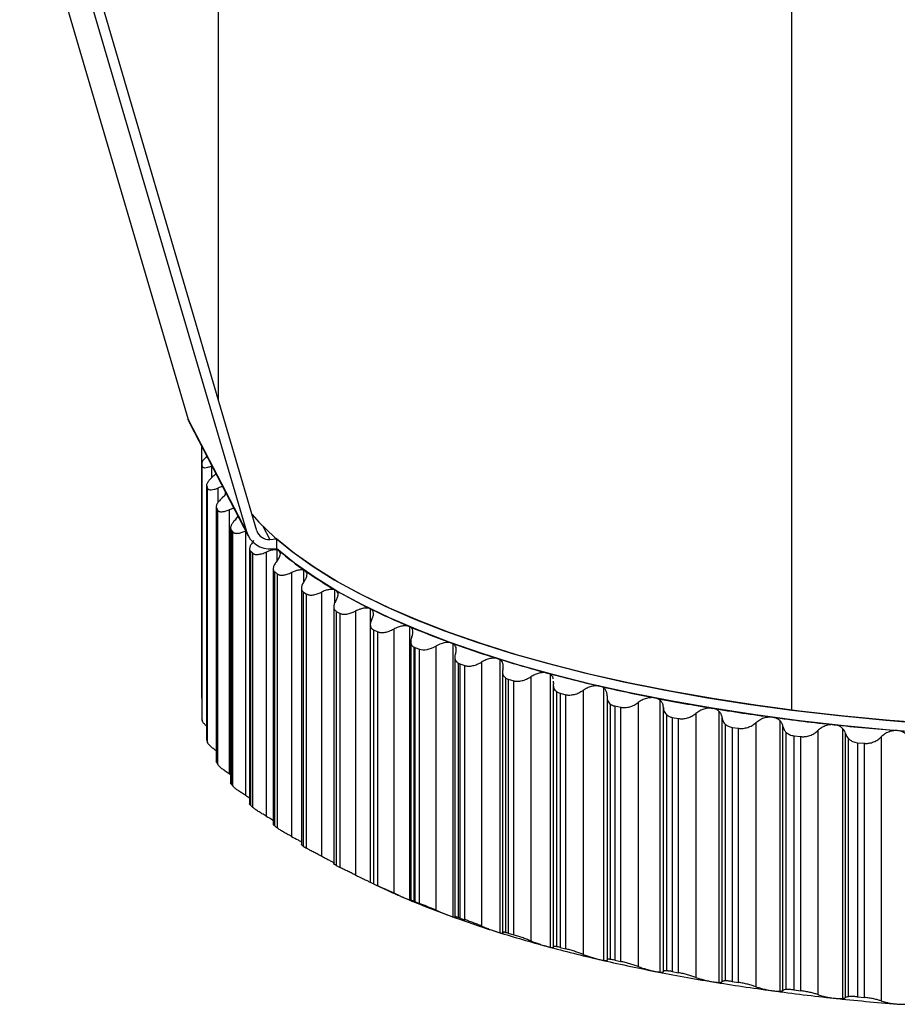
# Paper-space layout '_Dimétrica' of a CAD drawing. Header units: millimetres. Extents: x -31.9 to 30, y -17 to 41.
# Tile 1 of 5: x -31.8 to -6.1, y -16.7 to 12.1. Entities that reach past the tile are written whole.
import ezdxf

# ---------------------------------------------------------------- set-up
doc = ezdxf.new("R2010")
doc.units = ezdxf.units.MM

psp = doc.layouts.new('_Dimétrica')

# ---------------------------------------------------------------- linework, layer by layer
at = {"color": 7, "linetype": 'Continuous', "lineweight": 25}
for p, q in [((-26, 25.277), (-26, 1.002)), ((-9.192, -8.107), (-9.192, 20.721)), ((-31.817, 17.232), (-26.878, 0.413)), ((-30.114, 13.947), (-25.174, -2.872)), ((-24.869, -2.848), (-29.807, 13.964)), ((-26.878, 0.413), (-25.174, -2.872)), ((-26.828, 0.289), (-25.125, -2.995)), ((-26.489, -0.366), (-26.489, -7.758)), ((-26.483, -0.879), (-26.483, -8.33)), ((-26.483, -0.886), (-26.483, -8.334)), ((-26.474, -8.404), (-26.474, -0.956)), ((-26.198, -0.954), (-26.198, -1.3)), ((-26.132, -1.239), (-26.066, -1.179)), ((-26.342, -1.514), (-26.342, -8.971)), ((-26.339, -1.537), (-26.339, -8.985)), ((-26.315, -9.055), (-26.315, -1.607)), ((-26.008, -1.598), (-26.008, -2.026)), ((-25.8, -1.693), (-25.8, -1.8)), ((-26.061, -2.145), (-26.061, -9.608)), ((-26.052, -2.183), (-26.052, -9.631)), ((-26.013, -9.7), (-26.013, -2.252)), ((-25.542, -2.191), (-25.677, -2.235)), ((-25.677, -2.235), (-25.677, -9.97)), ((-25.486, -2.514), (-25.434, -2.455)), ((-25.434, -2.399), (-25.434, -2.455)), ((-25.639, -2.767), (-25.639, -10.235)), ((-25.623, -2.82), (-25.623, -10.268)), ((-25.205, -2.862), (-25.205, -10.597)), ((-24.69, -2.717), (-24.489, -3.103)), ((-25.568, -10.336), (-25.568, -2.887)), ((-24.489, -3.103), (-24.29, -3.091)), ((-24.29, -3.091), (-24.29, -3.374)), ((-25.081, -3.373), (-25.081, -10.855)), ((-25.053, -3.444), (-25.053, -10.893)), ((-24.414, -3.381), (-24.29, -3.374)), ((-24.29, -3.374), (-24.213, -3.44)), ((-24.281, -3.411), (-24.281, -3.739)), ((-24.984, -10.959), (-24.984, -3.511)), ((-24.596, -3.476), (-24.596, -11.211)), ((-24.388, -3.963), (-24.388, -11.461)), ((-23.501, -4.005), (-23.501, -4.363)), ((-24.347, -4.053), (-24.347, -11.501)), ((-24.263, -11.566), (-24.263, -4.118)), ((-23.852, -4.073), (-23.852, -11.808)), ((-23.564, -4.533), (-23.564, -12.048)), ((-22.59, -4.579), (-22.59, -4.976)), ((-23.508, -4.643), (-23.41, -4.705)), ((-23.508, -4.643), (-23.508, -12.091)), ((-23.41, -12.153), (-23.41, -4.705)), ((-22.978, -4.65), (-22.978, -12.385)), ((-22.615, -5.081), (-22.615, -12.613)), ((-21.553, -5.131), (-21.553, -13.144)), ((-22.54, -5.211), (-22.429, -5.27)), ((-22.54, -5.211), (-22.54, -12.659)), ((-22.429, -12.718), (-22.429, -5.27)), ((-21.979, -5.204), (-21.979, -12.939)), ((-21.545, -5.601), (-21.545, -13.158)), ((-21.45, -5.753), (-21.326, -5.809)), ((-21.45, -5.753), (-21.45, -13.201)), ((-20.859, -5.732), (-20.859, -13.467)), ((-20.397, -5.657), (-20.397, -13.671)), ((-21.326, -13.258), (-21.326, -5.809)), ((-20.36, -6.093), (-20.36, -13.674)), ((-20.258, -13.709), (-20.258, -6.26)), ((-20.242, -6.267), (-20.106, -6.32)), ((-20.242, -6.267), (-20.242, -13.715)), ((-20.106, -13.768), (-20.106, -6.32)), ((-19.626, -6.231), (-19.626, -13.966)), ((-19.127, -6.156), (-19.127, -14.167)), ((-19.066, -6.552), (-19.066, -14.162)), ((-17.751, -6.623), (-17.751, -14.629)), ((-18.964, -14.184), (-18.964, -6.732)), ((-18.923, -6.749), (-18.776, -6.799)), ((-18.923, -6.749), (-18.923, -14.198)), ((-18.776, -14.248), (-18.776, -6.799)), ((-18.285, -6.699), (-18.285, -14.434)), ((-17.671, -6.979), (-17.671, -14.616)), ((-17.569, -14.628), (-17.569, -7.169)), ((-17.502, -7.198), (-17.343, -7.245)), ((-17.502, -7.198), (-17.502, -14.647)), ((-16.844, -7.132), (-16.844, -14.867)), ((-16.275, -7.056), (-16.275, -15.053)), ((-17.343, -14.693), (-17.343, -7.245)), ((-16.183, -7.332), (-16.183, -15.075)), ((-16.178, -7.311), (-16.181, -7.259)), ((-14.708, -7.454), (-14.708, -15.439)), ((-16.081, -15.038), (-16.081, -7.569)), ((-15.984, -7.611), (-15.816, -7.653)), ((-15.984, -7.611), (-15.984, -15.059)), ((-15.816, -15.101), (-15.816, -7.653)), ((-15.312, -7.528), (-15.312, -15.263)), ((-14.608, -7.7), (-14.608, -15.44)), ((-14.506, -15.411), (-14.506, -7.93)), ((-14.38, -7.985), (-14.203, -8.023)), ((-14.38, -7.985), (-14.38, -15.434)), ((-14.203, -15.471), (-14.203, -8.023)), ((-13.696, -7.885), (-13.696, -15.621)), ((-13.059, -7.813), (-13.059, -15.784)), ((-12.957, -15.766), (-12.957, -8.031)), ((-12.855, -15.746), (-12.855, -8.249)), ((-12.697, -8.319), (-12.512, -8.352)), ((-12.697, -8.319), (-12.697, -15.767)), ((-12.512, -15.801), (-12.512, -8.352)), ((-12.005, -8.202), (-12.005, -15.937)), ((-11.336, -8.132), (-11.336, -16.086)), ((-11.236, -16.064), (-11.236, -8.329)), ((-11.136, -16.041), (-11.136, -8.526)), ((-10.944, -8.611), (-10.752, -8.639)), ((-10.944, -8.611), (-10.944, -16.059)), ((-10.752, -16.087), (-10.752, -8.639)), ((-10.248, -8.477), (-10.248, -16.212)), ((-9.549, -8.41), (-9.549, -16.343)), ((-9.453, -16.319), (-9.453, -8.584)), ((-7.708, -8.644), (-7.708, -16.554)), ((-9.357, -16.294), (-9.357, -8.759)), ((-9.132, -8.858), (-8.934, -8.882)), ((-9.132, -8.858), (-9.132, -16.306)), ((-8.934, -16.33), (-8.934, -8.882)), ((-8.436, -8.707), (-8.436, -16.442)), ((-7.619, -16.529), (-7.619, -8.794)), ((-6.577, -8.892), (-6.577, -16.627)), ((-26.339, -8.985), (-26.338, -8.971)), ((-7.53, -16.504), (-7.53, -8.945)), ((-7.27, -9.06), (-7.067, -9.079)), ((-7.27, -9.06), (-7.27, -16.508)), ((-7.067, -16.527), (-7.067, -9.079)), ((-26.052, -9.631), (-26.056, -9.608)), ((-25.677, -9.97), (-25.639, -9.995)), ((-25.623, -10.268), (-25.638, -10.235)), ((-25.205, -10.597), (-25.081, -10.674)), ((-23.508, -12.091), (-23.41, -12.153)), ((-22.54, -12.659), (-22.429, -12.718)), ((-21.553, -13.144), (-21.545, -13.148)), ((-21.45, -13.201), (-21.326, -13.258)), ((-21.411, -13.219), (-21.007, -13.404)), ((-20.697, -13.542), (-20.956, -13.424)), ((-20.242, -13.715), (-20.106, -13.768)), ((-18.923, -14.198), (-18.776, -14.248)), ((-17.502, -14.647), (-17.343, -14.693)), ((-16.181, -15.053), (-16.178, -15.047)), ((-15.984, -15.059), (-15.816, -15.101)), ((-14.38, -15.434), (-14.203, -15.471)), ((-12.697, -15.767), (-12.512, -15.801)), ((-10.944, -16.059), (-10.752, -16.087)), ((-9.132, -16.306), (-8.934, -16.33)), ((-7.27, -16.508), (-7.067, -16.527))]:
    psp.add_line(p, q, dxfattribs=at)
at = {"color": 7, "linetype": 'Continuous', "lineweight": 25, "flags": 128}
for points in [[(-26.828, 0.289), (-26.834, 0.3), (-26.878, 0.413)], [(-25.01, -2.369), (-24.806, -2.596), (-24.356, -3.033), (-23.838, -3.46), (-23.251, -3.878), (-22.599, -4.285), (-21.883, -4.68), (-21.105, -5.062), (-20.267, -5.429), (-19.371, -5.781), (-18.421, -6.116), (-17.418, -6.434), (-16.366, -6.734), (-15.267, -7.015), (-14.126, -7.276), (-12.944, -7.516), (-11.725, -7.735), (-10.474, -7.932), (-9.192, -8.107)], [(-4.97, -8.507), (-6.324, -8.406), (-7.66, -8.282), (-8.974, -8.134), (-10.262, -7.963), (-11.522, -7.769), (-12.748, -7.553), (-13.939, -7.316), (-15.089, -7.058), (-16.197, -6.779), (-17.259, -6.482), (-18.271, -6.166), (-19.232, -5.832), (-20.137, -5.482), (-20.986, -5.116), (-21.775, -4.736), (-22.501, -4.342), (-23.164, -3.936), (-23.761, -3.519), (-24.29, -3.091)], [(-4.97, -8.79), (-6.324, -8.689), (-7.66, -8.565), (-8.974, -8.417), (-10.262, -8.246), (-11.522, -8.052), (-12.748, -7.836), (-13.939, -7.599), (-15.089, -7.341), (-16.197, -7.062), (-17.259, -6.765), (-18.271, -6.449), (-19.232, -6.115), (-20.137, -5.765), (-20.986, -5.399), (-21.775, -5.019), (-22.501, -4.625), (-23.164, -4.219), (-23.761, -3.801), (-24.29, -3.374)]]:
    psp.add_lwpolyline(points, dxfattribs=at)
at = {"color": 7, "linetype": 'Continuous', "lineweight": 25}
for centre, radius, start, end in [((-23.498, -0.561), 3.002, 186.2141, 187.5599), ((-23.098, -0.461), 3.415, 198.3644, 199.5994), ((-22.331, -0.104), 4.262, 209.1931, 210.2584), ((-21.225, 0.662), 5.609, 218.3728, 219.2599), ((-24.476, -2.652), 0.732, 197.4553, 274.8498), ((-24.52, -2.738), 0.366, 197.4553, 274.8498), ((-19.822, 1.965), 7.525, 225.9631, 226.6924), ((-17.824, 4.095), 9.88, 229.7026, 235.3014), ((-16.026, 6.683), 13.031, 235.2799, 239.9347), ((-18.174, 3.905), 10.071, 232.2017, 232.8022), ((-14.11, 9.982), 16.846, 239.9175, 243.8399), ((-12.143, 13.975), 21.297, 243.8266, 247.1812), ((-10.19, 18.605), 26.322, 247.1711, 250.0837), ((-8.312, 23.777), 31.824, 250.076, 252.6424), ((-6.563, 29.359), 37.674, 252.6364, 254.9296), ((-4.988, 35.195), 43.718, 254.9249, 257.0016), ((-3.621, 41.101), 49.781, 256.9979, 258.9023), ((-2.483, 46.886), 55.677, 258.8992, 260.6667), ((-0.054, 64.645), 73.323, 262.84069, 280.13931), ((-1.583, 52.35), 61.214, 260.66422, 262.3234), ((-23.498, -8.009), 3.002, 186.2141, 187.5599), ((-0.913, 57.3), 66.209, 262.3213, 263.89594), ((-0.456, 61.555), 70.489, 263.89412, 265.40435), ((-23.098, -7.909), 3.415, 198.3644, 199.5994), ((-22.331, -7.552), 4.262, 209.1931, 210.2584), ((-21.225, -6.786), 5.609, 218.3728, 219.2599), ((-19.822, -5.483), 7.525, 225.9631, 226.6924), ((-18.174, -3.543), 10.071, 232.2017, 232.8022), ((-11.927, 6.467), 21.847, 245.4418, 246.3316), ((-11.412, 7.64), 23.128, 246.3306, 247.1243), ((-10.19, 10.591), 26.322, 247.1711, 250.0837), ((-8.312, 15.763), 31.824, 250.076, 252.6424), ((-6.563, 21.346), 37.674, 252.6364, 254.9296), ((-4.988, 27.181), 43.718, 254.9249, 257.0016), ((-3.621, 33.088), 49.781, 256.9979, 258.9023), ((-2.483, 38.872), 55.677, 258.8992, 260.6667), ((-1.583, 44.336), 61.214, 260.66422, 262.3234), ((-0.913, 49.286), 66.209, 262.3213, 263.89594), ((-0.456, 53.541), 70.489, 263.89412, 265.40435)]:
    psp.add_arc(centre, radius, start, end, dxfattribs=at)
for points, knots in [([(-26, 1.119), (-26, 1.119), (-26.026, 1.096), (-26.036, 1.08), (-26.045, 1.063)], [0, 0, 0, 0, 0.009228, 1, 1, 1, 1]), ([(-26.331, -0.669), (-26.335, -0.672), (-26.371, -0.702), (-26.422, -0.758), (-26.476, -0.833), (-26.48, -0.868), (-26.483, -0.886)], [0, 0, 0, 0, 0.034651, 0.35231, 0.674977, 1, 1, 1, 1]), ([(-26.474, -0.956), (-26.473, -0.961), (-26.471, -0.971), (-26.462, -0.982), (-26.447, -0.993), (-26.424, -1), (-26.379, -1.003), (-26.307, -0.992), (-26.235, -0.967), (-26.198, -0.954)], [0, 0, 0, 0, 0.0828528, 0.1659254, 0.2501363, 0.3742524, 0.4996456, 0.7451687, 1, 1, 1, 1]), ([(-26.132, -1.239), (-26.149, -1.254), (-26.182, -1.283), (-26.226, -1.326), (-26.264, -1.367), (-26.296, -1.407), (-26.32, -1.445), (-26.336, -1.481), (-26.344, -1.512), (-26.341, -1.529), (-26.339, -1.537)], [0, 0, 0, 0, 0.129306, 0.254351, 0.377087, 0.499573, 0.624386, 0.748816, 0.875527, 1, 1, 1, 1]), ([(-26.315, -1.607), (-26.313, -1.612), (-26.309, -1.621), (-26.297, -1.633), (-26.278, -1.642), (-26.251, -1.649), (-26.2, -1.651), (-26.122, -1.639), (-26.047, -1.612), (-26.008, -1.598)], [0, 0, 0, 0, 0.082853, 0.1659258, 0.2501368, 0.3742526, 0.4996457, 0.7451688, 1, 1, 1, 1]), ([(-25.871, -1.557), (-25.877, -1.558), (-25.916, -1.563), (-25.966, -1.582), (-26.008, -1.598)], [0, 0, 0, 0, 0.1519947, 1, 1, 1, 1]), ([(-25.879, -1.88), (-25.895, -1.896), (-25.927, -1.925), (-25.968, -1.969), (-26.002, -2.011), (-26.029, -2.052), (-26.049, -2.091), (-26.059, -2.126), (-26.062, -2.158), (-26.055, -2.175), (-26.052, -2.183)], [0, 0, 0, 0, 0.129306, 0.254351, 0.377087, 0.499573, 0.624386, 0.748816, 0.875527, 1, 1, 1, 1]), ([(-25.879, -1.88), (-25.847, -1.85), (-25.802, -1.808), (-25.774, -1.769), (-25.766, -1.758)], [0, 0, 0, 0, 0.7240878, 1, 1, 1, 1]), ([(-26.013, -2.252), (-26.009, -2.256), (-26.003, -2.266), (-25.987, -2.277), (-25.965, -2.286), (-25.934, -2.292), (-25.878, -2.293), (-25.794, -2.278), (-25.716, -2.25), (-25.677, -2.235)], [0, 0, 0, 0, 0.082853, 0.165926, 0.250137, 0.374253, 0.499646, 0.745169, 1, 1, 1, 1]), ([(-25.486, -2.514), (-25.5, -2.529), (-25.53, -2.559), (-25.567, -2.604), (-25.597, -2.647), (-25.619, -2.689), (-25.634, -2.728), (-25.64, -2.764), (-25.638, -2.795), (-25.628, -2.812), (-25.623, -2.82)], [0, 0, 0, 0, 0.129306, 0.254351, 0.377087, 0.499573, 0.624386, 0.748816, 0.875527, 1, 1, 1, 1]), ([(-25.568, -2.887), (-25.564, -2.892), (-25.555, -2.902), (-25.536, -2.912), (-25.511, -2.921), (-25.476, -2.926), (-25.415, -2.925), (-25.326, -2.909), (-25.246, -2.878), (-25.205, -2.862)], [0, 0, 0, 0, 0.082853, 0.165926, 0.250138, 0.374253, 0.499646, 0.745169, 1, 1, 1, 1]), ([(-24.953, -3.135), (-24.966, -3.151), (-24.993, -3.182), (-25.026, -3.228), (-25.052, -3.272), (-25.07, -3.314), (-25.08, -3.353), (-25.081, -3.389), (-25.073, -3.42), (-25.06, -3.436), (-25.053, -3.444)], [0, 0, 0, 0, 0.129306, 0.254351, 0.377086, 0.499573, 0.624385, 0.748816, 0.875527, 1, 1, 1, 1]), ([(-24.281, -3.411), (-24.293, -3.409), (-24.318, -3.406), (-24.362, -3.408), (-24.412, -3.416), (-24.469, -3.429), (-24.53, -3.449), (-24.574, -3.467), (-24.596, -3.476)], [0, 0, 0, 0, 0.145726, 0.299162, 0.460866, 0.631312, 0.810908, 1, 1, 1, 1]), ([(-24.283, -3.742), (-24.271, -3.726), (-24.246, -3.694), (-24.218, -3.647), (-24.197, -3.605), (-24.179, -3.551), (-24.174, -3.489), (-24.2, -3.456), (-24.213, -3.44)], [0, 0, 0, 0, 0.136996, 0.265989, 0.387202, 0.500902, 0.756606, 1, 1, 1, 1]), ([(-24.213, -3.44), (-24.223, -3.433), (-24.241, -3.42), (-24.268, -3.414), (-24.281, -3.411)], [0, 0, 0, 0, 0.496551, 1, 1, 1, 1]), ([(-24.984, -3.511), (-24.978, -3.515), (-24.967, -3.524), (-24.946, -3.534), (-24.917, -3.542), (-24.878, -3.547), (-24.813, -3.544), (-24.719, -3.525), (-24.637, -3.493), (-24.596, -3.476)], [0, 0, 0, 0, 0.082853, 0.165927, 0.250138, 0.374253, 0.499646, 0.745169, 1, 1, 1, 1]), ([(-24.283, -3.742), (-24.296, -3.758), (-24.321, -3.79), (-24.349, -3.836), (-24.37, -3.881), (-24.384, -3.923), (-24.389, -3.963), (-24.385, -3.998), (-24.372, -4.03), (-24.355, -4.046), (-24.347, -4.053)], [0, 0, 0, 0, 0.129306, 0.254351, 0.377086, 0.499573, 0.624385, 0.748816, 0.875527, 1, 1, 1, 1]), ([(-23.501, -4.005), (-23.512, -4.002), (-23.534, -3.998), (-23.572, -3.997), (-23.615, -4), (-23.674, -4.009), (-23.753, -4.031), (-23.818, -4.058), (-23.852, -4.073)], [0, 0, 0, 0, 0.1195898, 0.2425527, 0.3692896, 0.5001668, 0.7367196, 1, 1, 1, 1]), ([(-23.481, -4.331), (-23.47, -4.314), (-23.448, -4.281), (-23.424, -4.235), (-23.408, -4.192), (-23.396, -4.138), (-23.399, -4.075), (-23.432, -4.043), (-23.448, -4.028)], [0, 0, 0, 0, 0.136996, 0.265989, 0.387201, 0.500902, 0.756606, 1, 1, 1, 1]), ([(-24.263, -4.118), (-24.257, -4.122), (-24.244, -4.131), (-24.219, -4.14), (-24.187, -4.148), (-24.145, -4.151), (-24.075, -4.146), (-23.977, -4.126), (-23.894, -4.091), (-23.852, -4.073)], [0, 0, 0, 0, 0.082854, 0.165927, 0.250138, 0.374253, 0.499646, 0.745169, 1, 1, 1, 1]), ([(-23.481, -4.331), (-23.493, -4.347), (-23.515, -4.38), (-23.539, -4.427), (-23.556, -4.472), (-23.565, -4.514), (-23.565, -4.554), (-23.555, -4.589), (-23.538, -4.62), (-23.518, -4.636), (-23.508, -4.643)], [0, 0, 0, 0, 0.129306, 0.254351, 0.377086, 0.499573, 0.624385, 0.748816, 0.875527, 1, 1, 1, 1]), ([(-22.59, -4.579), (-22.602, -4.576), (-22.626, -4.57), (-22.669, -4.567), (-22.716, -4.569), (-22.781, -4.578), (-22.869, -4.602), (-22.941, -4.634), (-22.978, -4.65)], [0, 0, 0, 0, 0.1198332, 0.2427686, 0.3693168, 0.4999459, 0.7357704, 1, 1, 1, 1]), ([(-22.551, -4.898), (-22.541, -4.881), (-22.522, -4.848), (-22.503, -4.801), (-22.491, -4.758), (-22.485, -4.703), (-22.496, -4.641), (-22.535, -4.61), (-22.554, -4.595)], [0, 0, 0, 0, 0.136996, 0.265989, 0.387201, 0.500901, 0.756606, 1, 1, 1, 1]), ([(-23.41, -4.705), (-23.403, -4.709), (-23.387, -4.718), (-23.36, -4.727), (-23.324, -4.733), (-23.279, -4.735), (-23.206, -4.729), (-23.104, -4.706), (-23.021, -4.669), (-22.978, -4.65)], [0, 0, 0, 0, 0.082854, 0.165927, 0.250138, 0.374253, 0.499646, 0.745169, 1, 1, 1, 1]), ([(-22.551, -4.898), (-22.561, -4.915), (-22.581, -4.948), (-22.6, -4.995), (-22.613, -5.041), (-22.616, -5.083), (-22.612, -5.123), (-22.597, -5.158), (-22.575, -5.189), (-22.552, -5.203), (-22.54, -5.211)], [0, 0, 0, 0, 0.129306, 0.254351, 0.377086, 0.499573, 0.624385, 0.748815, 0.875527, 1, 1, 1, 1]), ([(-21.553, -5.131), (-21.566, -5.127), (-21.593, -5.118), (-21.64, -5.113), (-21.692, -5.114), (-21.763, -5.124), (-21.861, -5.15), (-21.938, -5.185), (-21.979, -5.204)], [0, 0, 0, 0, 0.12022, 0.243157, 0.369444, 0.499666, 0.734833, 1, 1, 1, 1]), ([(-21.498, -5.441), (-21.49, -5.424), (-21.473, -5.39), (-21.458, -5.343), (-21.451, -5.299), (-21.451, -5.245), (-21.471, -5.183), (-21.515, -5.153), (-21.537, -5.138)], [0, 0, 0, 0, 0.136996, 0.265989, 0.387201, 0.500901, 0.756605, 1, 1, 1, 1]), ([(-22.429, -5.27), (-22.421, -5.274), (-22.403, -5.282), (-22.373, -5.29), (-22.335, -5.296), (-22.287, -5.297), (-22.21, -5.289), (-22.105, -5.263), (-22.021, -5.224), (-21.979, -5.204)], [0, 0, 0, 0, 0.082854, 0.165927, 0.250138, 0.374253, 0.499646, 0.745169, 1, 1, 1, 1]), ([(-21.498, -5.441), (-21.507, -5.458), (-21.523, -5.491), (-21.538, -5.539), (-21.546, -5.585), (-21.545, -5.628), (-21.535, -5.667), (-21.516, -5.702), (-21.488, -5.732), (-21.462, -5.746), (-21.45, -5.753)], [0, 0, 0, 0, 0.129306, 0.254351, 0.377086, 0.499572, 0.624385, 0.748815, 0.875527, 1, 1, 1, 1]), ([(-21.326, -5.809), (-21.316, -5.813), (-21.297, -5.821), (-21.264, -5.828), (-21.223, -5.833), (-21.173, -5.833), (-21.092, -5.823), (-20.985, -5.794), (-20.902, -5.753), (-20.859, -5.732)], [0, 0, 0, 0, 0.082854, 0.165927, 0.250138, 0.374253, 0.499646, 0.745169, 1, 1, 1, 1]), ([(-20.403, -5.655), (-20.417, -5.65), (-20.445, -5.64), (-20.496, -5.633), (-20.553, -5.634), (-20.63, -5.644), (-20.735, -5.672), (-20.816, -5.711), (-20.859, -5.732)], [0, 0, 0, 0, 0.120675, 0.243707, 0.36983, 0.499724, 0.734306, 1, 1, 1, 1]), ([(-20.327, -5.957), (-20.299, -5.893), (-20.288, -5.831), (-20.31, -5.726), (-20.343, -5.682), (-20.397, -5.657)], [0, 0, 0, 0, 0.5, 0.5, 1, 1, 1, 1]), ([(-20.327, -5.957), (-20.356, -6.02), (-20.366, -6.083), (-20.345, -6.189), (-20.312, -6.233), (-20.258, -6.26)], [0, 0, 0, 0, 0.5, 0.5, 1, 1, 1, 1]), ([(-20.106, -6.32), (-20.044, -6.344), (-19.965, -6.346), (-19.795, -6.313), (-19.707, -6.278), (-19.626, -6.231)], [0, 0, 0, 0, 0.5, 0.5, 1, 1, 1, 1]), ([(-19.157, -6.143), (-19.218, -6.12), (-19.297, -6.119), (-19.462, -6.152), (-19.547, -6.186), (-19.626, -6.231)], [0, 0, 0, 0, 0.5, 0.5, 1, 1, 1, 1]), ([(-19.046, -6.442), (-19.041, -6.426), (-19.031, -6.395), (-19.025, -6.35), (-19.025, -6.31), (-19.034, -6.259), (-19.06, -6.201), (-19.105, -6.17), (-19.127, -6.156)], [0, 0, 0, 0, 0.136376, 0.265259, 0.386826, 0.501287, 0.757583, 1, 1, 1, 1]), ([(-19.046, -6.442), (-19.051, -6.457), (-19.06, -6.487), (-19.067, -6.531), (-19.067, -6.572), (-19.058, -6.624), (-19.032, -6.684), (-18.987, -6.716), (-18.964, -6.732)], [0, 0, 0, 0, 0.128985, 0.254448, 0.377895, 0.500909, 0.753791, 1, 1, 1, 1]), ([(-17.806, -6.598), (-17.823, -6.594), (-17.856, -6.585), (-17.912, -6.581), (-17.974, -6.585), (-18.056, -6.599), (-18.163, -6.632), (-18.243, -6.676), (-18.285, -6.699)], [0, 0, 0, 0, 0.120675, 0.243707, 0.36983, 0.499724, 0.734306, 1, 1, 1, 1]), ([(-17.66, -6.894), (-17.656, -6.875), (-17.648, -6.837), (-17.648, -6.784), (-17.66, -6.727), (-17.688, -6.669), (-17.73, -6.638), (-17.751, -6.623)], [0, 0, 0, 0, 0.179372, 0.34629, 0.501125, 0.757916, 1, 1, 1, 1]), ([(-18.776, -6.799), (-18.765, -6.803), (-18.742, -6.809), (-18.705, -6.815), (-18.659, -6.817), (-18.604, -6.815), (-18.519, -6.8), (-18.409, -6.767), (-18.327, -6.722), (-18.285, -6.699)], [0, 0, 0, 0, 0.082854, 0.165927, 0.250138, 0.374253, 0.499646, 0.745169, 1, 1, 1, 1]), ([(-17.66, -6.894), (-17.664, -6.913), (-17.672, -6.95), (-17.672, -7.003), (-17.661, -7.061), (-17.632, -7.121), (-17.59, -7.153), (-17.569, -7.169)], [0, 0, 0, 0, 0.170723, 0.33666, 0.5009, 0.753824, 1, 1, 1, 1]), ([(-17.343, -7.245), (-17.331, -7.248), (-17.307, -7.254), (-17.268, -7.258), (-17.221, -7.26), (-17.164, -7.256), (-17.077, -7.239), (-16.966, -7.203), (-16.885, -7.156), (-16.844, -7.132)], [0, 0, 0, 0, 0.082853, 0.165927, 0.250138, 0.374253, 0.499646, 0.745169, 1, 1, 1, 1]), ([(-16.358, -7.019), (-16.376, -7.015), (-16.411, -7.008), (-16.47, -7.005), (-16.533, -7.01), (-16.617, -7.026), (-16.725, -7.062), (-16.803, -7.108), (-16.844, -7.132)], [0, 0, 0, 0, 0.120675, 0.243707, 0.36983, 0.499724, 0.734306, 1, 1, 1, 1]), ([(-16.275, -7.056), (-16.287, -7.049), (-16.313, -7.033), (-16.343, -7.024), (-16.358, -7.019)], [0, 0, 0, 0, 0.502598, 1, 1, 1, 1]), ([(-16.186, -7.186), (-16.187, -7.179), (-16.188, -7.148), (-16.219, -7.103), (-16.257, -7.071), (-16.275, -7.056)], [0, 0, 0, 0, 0.116132, 0.571486, 1, 1, 1, 1]), ([(-16.178, -7.311), (-16.18, -7.329), (-16.184, -7.363), (-16.181, -7.412), (-16.167, -7.465), (-16.138, -7.522), (-16.1, -7.553), (-16.081, -7.569)], [0, 0, 0, 0, 0.170291, 0.336368, 0.500793, 0.753708, 1, 1, 1, 1]), ([(-14.821, -7.404), (-14.839, -7.4), (-14.877, -7.393), (-14.938, -7.392), (-15.002, -7.399), (-15.087, -7.417), (-15.195, -7.456), (-15.271, -7.503), (-15.312, -7.528)], [0, 0, 0, 0, 0.120675, 0.243707, 0.36983, 0.499724, 0.734306, 1, 1, 1, 1]), ([(-14.708, -7.454), (-14.725, -7.443), (-14.758, -7.421), (-14.8, -7.409), (-14.821, -7.404)], [0, 0, 0, 0, 0.504415, 1, 1, 1, 1]), ([(-14.607, -7.691), (-14.607, -7.673), (-14.605, -7.639), (-14.614, -7.592), (-14.628, -7.55), (-14.65, -7.512), (-14.676, -7.48), (-14.698, -7.462), (-14.708, -7.454)], [0, 0, 0, 0, 0.188526, 0.367848, 0.538272, 0.700151, 0.853899, 1, 1, 1, 1]), ([(-15.816, -7.653), (-15.804, -7.656), (-15.778, -7.661), (-15.737, -7.665), (-15.688, -7.665), (-15.63, -7.66), (-15.542, -7.641), (-15.43, -7.602), (-15.352, -7.553), (-15.312, -7.528)], [0, 0, 0, 0, 0.082853, 0.165926, 0.250138, 0.374253, 0.499646, 0.745169, 1, 1, 1, 1]), ([(-14.607, -7.691), (-14.608, -7.707), (-14.609, -7.738), (-14.603, -7.783), (-14.587, -7.832), (-14.559, -7.884), (-14.524, -7.915), (-14.506, -7.93)], [0, 0, 0, 0, 0.169985, 0.336433, 0.501438, 0.753722, 1, 1, 1, 1]), ([(-13.203, -7.749), (-13.222, -7.746), (-13.261, -7.74), (-13.324, -7.741), (-13.39, -7.749), (-13.475, -7.769), (-13.583, -7.81), (-13.657, -7.859), (-13.696, -7.885)], [0, 0, 0, 0, 0.120675, 0.243707, 0.36983, 0.499724, 0.734306, 1, 1, 1, 1]), ([(-13.059, -7.813), (-13.073, -7.803), (-13.1, -7.784), (-13.149, -7.762), (-13.185, -7.753), (-13.203, -7.749)], [0, 0, 0, 0, 0.3395855, 0.6722786, 1, 1, 1, 1]), ([(-14.203, -8.023), (-14.189, -8.026), (-14.163, -8.03), (-14.121, -8.033), (-14.07, -8.032), (-14.01, -8.025), (-13.921, -8.004), (-13.811, -7.962), (-13.735, -7.911), (-13.696, -7.885)], [0, 0, 0, 0, 0.082853, 0.165926, 0.250138, 0.374253, 0.499646, 0.745169, 1, 1, 1, 1]), ([(-12.957, -8.031), (-12.958, -8.012), (-12.96, -7.976), (-12.975, -7.926), (-12.996, -7.882), (-13.024, -7.844), (-13.047, -7.823), (-13.059, -7.813)], [0, 0, 0, 0, 0.223653, 0.435025, 0.634529, 0.822659, 1, 1, 1, 1]), ([(-12.957, -8.031), (-12.956, -8.045), (-12.955, -8.073), (-12.946, -8.113), (-12.93, -8.158), (-12.902, -8.206), (-12.871, -8.235), (-12.855, -8.249)], [0, 0, 0, 0, 0.169744, 0.336514, 0.50199, 0.753899, 1, 1, 1, 1]), ([(-11.513, -8.054), (-11.533, -8.051), (-11.573, -8.046), (-11.637, -8.048), (-11.704, -8.058), (-11.789, -8.08), (-11.896, -8.124), (-11.967, -8.175), (-12.005, -8.202)], [0, 0, 0, 0, 0.120675, 0.243707, 0.36983, 0.499724, 0.734306, 1, 1, 1, 1]), ([(-11.336, -8.132), (-11.348, -8.123), (-11.373, -8.103), (-11.416, -8.081), (-11.462, -8.064), (-11.496, -8.057), (-11.513, -8.054)], [0, 0, 0, 0, 0.25757, 0.509365, 0.756462, 1, 1, 1, 1]), ([(-12.855, -8.249), (-12.844, -8.258), (-12.822, -8.274), (-12.784, -8.294), (-12.742, -8.309), (-12.712, -8.316), (-12.697, -8.319)], [0, 0, 0, 0, 0.254481, 0.503641, 0.750963, 1, 1, 1, 1]), ([(-12.512, -8.352), (-12.498, -8.355), (-12.47, -8.359), (-12.427, -8.36), (-12.375, -8.358), (-12.314, -8.349), (-12.225, -8.327), (-12.116, -8.282), (-12.042, -8.229), (-12.005, -8.202)], [0, 0, 0, 0, 0.082853, 0.165926, 0.250137, 0.374253, 0.499646, 0.745169, 1, 1, 1, 1]), ([(-11.236, -8.329), (-11.238, -8.312), (-11.243, -8.28), (-11.258, -8.236), (-11.279, -8.196), (-11.305, -8.162), (-11.326, -8.142), (-11.336, -8.132)], [0, 0, 0, 0, 0.221955, 0.432603, 0.632246, 0.821239, 1, 1, 1, 1]), ([(-11.236, -8.329), (-11.233, -8.348), (-11.228, -8.385), (-11.207, -8.437), (-11.177, -8.485), (-11.149, -8.513), (-11.136, -8.526)], [0, 0, 0, 0, 0.253077, 0.502449, 0.754122, 1, 1, 1, 1]), ([(-9.76, -8.316), (-9.78, -8.314), (-9.822, -8.31), (-9.887, -8.314), (-9.954, -8.325), (-10.039, -8.349), (-10.144, -8.396), (-10.212, -8.449), (-10.248, -8.477)], [0, 0, 0, 0, 0.120675, 0.243707, 0.36983, 0.499724, 0.734306, 1, 1, 1, 1]), ([(-9.549, -8.41), (-9.564, -8.398), (-9.592, -8.374), (-9.644, -8.347), (-9.699, -8.326), (-9.74, -8.319), (-9.76, -8.316)], [0, 0, 0, 0, 0.26005, 0.512463, 0.758618, 1, 1, 1, 1]), ([(-26.342, -8.573), (-26.358, -8.559), (-26.404, -8.519), (-26.455, -8.457), (-26.468, -8.422), (-26.474, -8.404)], [0, 0, 0, 0, 0.212173, 0.604653, 1, 1, 1, 1]), ([(-11.136, -8.526), (-11.123, -8.536), (-11.097, -8.557), (-11.051, -8.581), (-11, -8.6), (-10.963, -8.607), (-10.944, -8.611)], [0, 0, 0, 0, 0.249315, 0.498052, 0.750939, 1, 1, 1, 1]), ([(-10.752, -8.639), (-10.738, -8.641), (-10.709, -8.644), (-10.665, -8.645), (-10.612, -8.641), (-10.551, -8.631), (-10.462, -8.606), (-10.354, -8.559), (-10.284, -8.504), (-10.248, -8.477)], [0, 0, 0, 0, 0.082853, 0.165926, 0.250137, 0.374253, 0.499646, 0.745169, 1, 1, 1, 1]), ([(-9.453, -8.584), (-9.458, -8.566), (-9.466, -8.532), (-9.488, -8.485), (-9.515, -8.444), (-9.538, -8.421), (-9.549, -8.41)], [0, 0, 0, 0, 0.273418, 0.530918, 0.772936, 1, 1, 1, 1]), ([(-9.453, -8.584), (-9.45, -8.601), (-9.442, -8.633), (-9.421, -8.679), (-9.394, -8.722), (-9.37, -8.746), (-9.357, -8.759)], [0, 0, 0, 0, 0.25843, 0.5088, 0.754721, 1, 1, 1, 1]), ([(-7.953, -8.534), (-7.974, -8.533), (-8.017, -8.53), (-8.083, -8.535), (-8.15, -8.548), (-8.234, -8.574), (-8.337, -8.624), (-8.402, -8.678), (-8.436, -8.707)], [0, 0, 0, 0, 0.120675, 0.243707, 0.36983, 0.499724, 0.734306, 1, 1, 1, 1]), ([(-7.708, -8.644), (-7.721, -8.632), (-7.747, -8.609), (-7.794, -8.58), (-7.844, -8.558), (-7.897, -8.542), (-7.935, -8.537), (-7.953, -8.534)], [0, 0, 0, 0, 0.211081, 0.41575, 0.614843, 0.809268, 1, 1, 1, 1]), ([(-9.357, -8.759), (-9.343, -8.771), (-9.313, -8.796), (-9.259, -8.825), (-9.199, -8.847), (-9.154, -8.854), (-9.132, -8.858)], [0, 0, 0, 0, 0.24958, 0.498163, 0.751403, 1, 1, 1, 1]), ([(-8.934, -8.882), (-8.919, -8.883), (-8.89, -8.886), (-8.845, -8.885), (-8.791, -8.88), (-8.73, -8.869), (-8.642, -8.842), (-8.536, -8.792), (-8.47, -8.735), (-8.436, -8.707)], [0, 0, 0, 0, 0.082853, 0.165926, 0.250136, 0.374252, 0.499645, 0.745169, 1, 1, 1, 1]), ([(-7.067, -9.079), (-7.052, -9.08), (-7.022, -9.082), (-6.976, -9.08), (-6.922, -9.074), (-6.861, -9.061), (-6.775, -9.032), (-6.672, -8.979), (-6.609, -8.921), (-6.577, -8.892)], [0, 0, 0, 0, 0.082853, 0.165925, 0.250136, 0.374252, 0.499645, 0.745169, 1, 1, 1, 1]), ([(-6.103, -8.707), (-6.125, -8.706), (-6.168, -8.704), (-6.234, -8.712), (-6.301, -8.726), (-6.385, -8.755), (-6.484, -8.806), (-6.545, -8.862), (-6.577, -8.892)], [0, 0, 0, 0, 0.120675, 0.2437071, 0.3698299, 0.4997245, 0.7343058, 1, 1, 1, 1]), ([(-5.823, -8.833), (-5.838, -8.819), (-5.867, -8.791), (-5.921, -8.758), (-5.978, -8.733), (-6.039, -8.715), (-6.082, -8.71), (-6.103, -8.707)], [0, 0, 0, 0, 0.213703, 0.419522, 0.618438, 0.811536, 1, 1, 1, 1]), ([(-26.061, -9.296), (-26.081, -9.282), (-26.137, -9.243), (-26.215, -9.178), (-26.287, -9.107), (-26.306, -9.072), (-26.315, -9.055)], [0, 0, 0, 0, 0.153519, 0.432063, 0.714998, 1, 1, 1, 1]), ([(-7.53, -8.945), (-7.519, -8.955), (-7.498, -8.975), (-7.459, -9.001), (-7.41, -9.026), (-7.347, -9.049), (-7.295, -9.057), (-7.27, -9.06)], [0, 0, 0, 0, 0.167637, 0.333344, 0.499228, 0.752085, 1, 1, 1, 1]), ([(-25.677, -9.97), (-25.697, -9.957), (-25.737, -9.932), (-25.793, -9.894), (-25.844, -9.857), (-25.892, -9.821), (-25.934, -9.787), (-25.969, -9.754), (-25.997, -9.724), (-26.007, -9.708), (-26.013, -9.7)], [0, 0, 0, 0, 0.129306, 0.254351, 0.377086, 0.499572, 0.624384, 0.748815, 0.875527, 1, 1, 1, 1]), ([(-25.205, -10.597), (-25.226, -10.585), (-25.266, -10.561), (-25.325, -10.524), (-25.379, -10.489), (-25.429, -10.454), (-25.475, -10.42), (-25.514, -10.389), (-25.547, -10.359), (-25.561, -10.344), (-25.568, -10.336)], [0, 0, 0, 0, 0.129306, 0.25435, 0.377085, 0.499572, 0.624384, 0.748815, 0.875527, 1, 1, 1, 1]), ([(-25.053, -10.893), (-25.067, -10.878), (-25.084, -10.861), (-25.079, -10.856), (-25.078, -10.855)], [0, 0, 0, 0, 0.834686, 1, 1, 1, 1]), ([(-24.596, -11.211), (-24.617, -11.199), (-24.658, -11.176), (-24.718, -11.141), (-24.775, -11.107), (-24.828, -11.073), (-24.877, -11.041), (-24.921, -11.01), (-24.958, -10.982), (-24.975, -10.966), (-24.984, -10.959)], [0, 0, 0, 0, 0.129305, 0.25435, 0.377085, 0.499571, 0.624384, 0.748815, 0.875527, 1, 1, 1, 1]), ([(-24.596, -11.211), (-24.53, -11.247), (-24.454, -11.289), (-24.396, -11.328), (-24.388, -11.333)], [0, 0, 0, 0, 0.863087, 1, 1, 1, 1]), ([(-24.347, -11.501), (-24.363, -11.488), (-24.388, -11.468), (-24.384, -11.462), (-24.383, -11.461)], [0, 0, 0, 0, 0.679837, 1, 1, 1, 1]), ([(-23.852, -11.808), (-23.873, -11.797), (-23.915, -11.775), (-23.977, -11.741), (-24.036, -11.709), (-24.092, -11.676), (-24.144, -11.645), (-24.191, -11.616), (-24.233, -11.588), (-24.253, -11.573), (-24.263, -11.566)], [0, 0, 0, 0, 0.129305, 0.25435, 0.377085, 0.499571, 0.624384, 0.748815, 0.875527, 1, 1, 1, 1]), ([(-23.852, -11.808), (-23.788, -11.843), (-23.69, -11.895), (-23.595, -11.949), (-23.567, -11.966), (-23.564, -11.968)], [0, 0, 0, 0, 0.637388, 0.9661677, 1, 1, 1, 1]), ([(-23.508, -12.091), (-23.527, -12.079), (-23.56, -12.057), (-23.561, -12.05), (-23.561, -12.047)], [0, 0, 0, 0, 0.573407, 1, 1, 1, 1]), ([(-22.978, -12.385), (-23, -12.375), (-23.042, -12.354), (-23.104, -12.322), (-23.165, -12.29), (-23.223, -12.26), (-23.279, -12.23), (-23.329, -12.201), (-23.375, -12.175), (-23.398, -12.161), (-23.41, -12.153)], [0, 0, 0, 0, 0.129306, 0.25435, 0.377085, 0.499572, 0.624384, 0.748815, 0.875527, 1, 1, 1, 1]), ([(-22.978, -12.385), (-22.959, -12.395), (-22.921, -12.414), (-22.867, -12.441), (-22.815, -12.468), (-22.748, -12.503), (-22.667, -12.545), (-22.615, -12.574), (-22.59, -12.588)], [0, 0, 0, 0, 0.136068, 0.26486, 0.386534, 0.501281, 0.75781, 1, 1, 1, 1]), ([(-22.54, -12.659), (-22.561, -12.648), (-22.602, -12.625), (-22.62, -12.612), (-22.615, -12.613), (-22.615, -12.613)], [0, 0, 0, 0, 0.495956, 0.991173, 1, 1, 1, 1]), ([(-21.979, -12.939), (-22, -12.929), (-22.042, -12.909), (-22.106, -12.879), (-22.168, -12.849), (-22.228, -12.82), (-22.286, -12.791), (-22.34, -12.764), (-22.389, -12.739), (-22.416, -12.725), (-22.429, -12.718)], [0, 0, 0, 0, 0.129306, 0.254351, 0.377086, 0.499572, 0.624384, 0.748815, 0.875527, 1, 1, 1, 1]), ([(-21.979, -12.939), (-21.958, -12.949), (-21.917, -12.968), (-21.857, -12.997), (-21.801, -13.024), (-21.727, -13.059), (-21.637, -13.103), (-21.581, -13.13), (-21.553, -13.144)], [0, 0, 0, 0, 0.136652, 0.265601, 0.387043, 0.501208, 0.757266, 1, 1, 1, 1]), ([(-21.45, -13.201), (-21.473, -13.19), (-21.521, -13.168), (-21.547, -13.156), (-21.542, -13.157), (-21.541, -13.158)], [0, 0, 0, 0, 0.435032, 0.869415, 1, 1, 1, 1]), ([(-20.956, -13.424), (-20.979, -13.413), (-21.025, -13.393), (-21.093, -13.362), (-21.17, -13.328), (-21.253, -13.29), (-21.301, -13.268), (-21.326, -13.258)], [0, 0, 0, 0, 0.170313, 0.335479, 0.498966, 0.751531, 1, 1, 1, 1]), ([(-20.859, -13.467), (-20.837, -13.477), (-20.795, -13.496), (-20.731, -13.525), (-20.671, -13.552), (-20.591, -13.587), (-20.494, -13.63), (-20.433, -13.656), (-20.403, -13.669)], [0, 0, 0, 0, 0.136996, 0.265989, 0.387201, 0.500901, 0.756605, 1, 1, 1, 1]), ([(-20.258, -13.709), (-20.312, -13.687), (-20.345, -13.676), (-20.367, -13.671), (-20.356, -13.678), (-20.327, -13.692)], [0, 0, 0, 0, 0.5, 0.5, 1, 1, 1, 1]), ([(-20.298, -13.709), (-20.299, -13.707), (-20.301, -13.705), (-20.321, -13.695), (-20.327, -13.692)], [0, 0, 0, 0, 0.648081, 1, 1, 1, 1]), ([(-19.626, -13.966), (-19.707, -13.931), (-19.795, -13.894), (-19.963, -13.825), (-20.044, -13.792), (-20.106, -13.768)], [0, 0, 0, 0, 0.5, 0.5, 1, 1, 1, 1]), ([(-19.626, -13.966), (-19.546, -14.001), (-19.461, -14.036), (-19.297, -14.103), (-19.219, -14.134), (-19.157, -14.156)], [0, 0, 0, 0, 0.5, 0.5, 1, 1, 1, 1]), ([(-19.127, -14.167), (-19.116, -14.171), (-19.093, -14.179), (-19.066, -14.187), (-19.044, -14.193), (-19.036, -14.194), (-19.032, -14.195)], [0, 0, 0, 0, 0.240107, 0.486064, 0.739012, 1, 1, 1, 1]), ([(-18.964, -14.184), (-18.976, -14.18), (-19, -14.173), (-19.027, -14.165), (-19.047, -14.16), (-19.065, -14.158), (-19.071, -14.161), (-19.054, -14.172), (-19.046, -14.177)], [0, 0, 0, 0, 0.123573, 0.246579, 0.371274, 0.499827, 0.74587, 1, 1, 1, 1]), ([(-19.027, -14.192), (-19.027, -14.192), (-19.023, -14.191), (-19.035, -14.183), (-19.046, -14.177)], [0, 0, 0, 0, 0.17392, 1, 1, 1, 1]), ([(-18.285, -14.434), (-18.306, -14.425), (-18.347, -14.408), (-18.411, -14.383), (-18.475, -14.357), (-18.539, -14.333), (-18.603, -14.309), (-18.665, -14.286), (-18.724, -14.265), (-18.759, -14.253), (-18.776, -14.248)], [0, 0, 0, 0, 0.129306, 0.254351, 0.377086, 0.499573, 0.624385, 0.748815, 0.875527, 1, 1, 1, 1]), ([(-18.285, -14.434), (-18.264, -14.442), (-18.222, -14.46), (-18.158, -14.485), (-18.097, -14.509), (-18.015, -14.54), (-17.911, -14.578), (-17.84, -14.601), (-17.806, -14.612)], [0, 0, 0, 0, 0.136996, 0.265989, 0.387201, 0.500902, 0.756606, 1, 1, 1, 1]), ([(-17.751, -14.629), (-17.74, -14.631), (-17.719, -14.637), (-17.693, -14.643), (-17.672, -14.647), (-17.654, -14.648), (-17.644, -14.644), (-17.654, -14.635), (-17.66, -14.629)], [0, 0, 0, 0, 0.119698, 0.242649, 0.369305, 0.500083, 0.736254, 1, 1, 1, 1]), ([(-17.569, -14.628), (-17.58, -14.625), (-17.602, -14.62), (-17.628, -14.615), (-17.648, -14.611), (-17.666, -14.611), (-17.676, -14.615), (-17.665, -14.624), (-17.66, -14.629)], [0, 0, 0, 0, 0.123409, 0.246663, 0.371626, 0.500091, 0.746362, 1, 1, 1, 1]), ([(-16.844, -14.867), (-16.865, -14.859), (-16.905, -14.843), (-16.968, -14.819), (-17.033, -14.795), (-17.098, -14.772), (-17.163, -14.75), (-17.227, -14.728), (-17.288, -14.709), (-17.325, -14.698), (-17.343, -14.693)], [0, 0, 0, 0, 0.129306, 0.254351, 0.377086, 0.499573, 0.624385, 0.748816, 0.875527, 1, 1, 1, 1]), ([(-16.844, -14.867), (-16.824, -14.875), (-16.783, -14.891), (-16.72, -14.915), (-16.659, -14.937), (-16.575, -14.966), (-16.469, -15.002), (-16.395, -15.023), (-16.358, -15.033)], [0, 0, 0, 0, 0.136996, 0.265989, 0.387202, 0.500902, 0.756606, 1, 1, 1, 1]), ([(-16.358, -15.033), (-16.343, -15.037), (-16.313, -15.045), (-16.287, -15.051), (-16.275, -15.053)], [0, 0, 0, 0, 0.497402, 1, 1, 1, 1]), ([(-16.275, -15.053), (-16.265, -15.055), (-16.246, -15.059), (-16.222, -15.063), (-16.201, -15.065), (-16.192, -15.065), (-16.188, -15.064)], [0, 0, 0, 0, 0.238921, 0.4847698, 0.7382491, 1, 1, 1, 1]), ([(-16.081, -15.038), (-16.094, -15.035), (-16.12, -15.031), (-16.148, -15.028), (-16.172, -15.028), (-16.186, -15.033), (-16.181, -15.042), (-16.178, -15.047)], [0, 0, 0, 0, 0.162942, 0.327835, 0.498171, 0.747058, 1, 1, 1, 1]), ([(-15.984, -15.059), (-16.002, -15.055), (-16.038, -15.046), (-16.066, -15.04), (-16.081, -15.038)], [0, 0, 0, 0, 0.498414, 1, 1, 1, 1]), ([(-15.312, -15.263), (-15.332, -15.255), (-15.371, -15.241), (-15.433, -15.218), (-15.497, -15.196), (-15.563, -15.174), (-15.629, -15.154), (-15.695, -15.134), (-15.758, -15.116), (-15.797, -15.106), (-15.816, -15.101)], [0, 0, 0, 0, 0.129306, 0.254351, 0.377086, 0.499573, 0.624385, 0.748816, 0.875527, 1, 1, 1, 1]), ([(-15.312, -15.263), (-15.292, -15.271), (-15.252, -15.286), (-15.19, -15.308), (-15.129, -15.329), (-15.045, -15.356), (-14.937, -15.389), (-14.859, -15.408), (-14.821, -15.417)], [0, 0, 0, 0, 0.136996, 0.265989, 0.387202, 0.500902, 0.756606, 1, 1, 1, 1]), ([(-14.821, -15.417), (-14.8, -15.422), (-14.758, -15.431), (-14.725, -15.437), (-14.708, -15.439)], [0, 0, 0, 0, 0.495585, 1, 1, 1, 1]), ([(-14.708, -15.439), (-14.695, -15.441), (-14.669, -15.444), (-14.64, -15.445), (-14.618, -15.443), (-14.606, -15.437), (-14.607, -15.43), (-14.607, -15.426)], [0, 0, 0, 0, 0.176221, 0.363599, 0.562932, 0.774882, 1, 1, 1, 1]), ([(-14.506, -15.411), (-14.518, -15.41), (-14.542, -15.407), (-14.569, -15.406), (-14.592, -15.408), (-14.609, -15.414), (-14.608, -15.422), (-14.607, -15.426)], [0, 0, 0, 0, 0.16324, 0.328418, 0.498309, 0.74708, 1, 1, 1, 1]), ([(-13.696, -15.621), (-13.715, -15.613), (-13.753, -15.599), (-13.814, -15.578), (-13.877, -15.558), (-13.942, -15.538), (-14.009, -15.519), (-14.076, -15.501), (-14.142, -15.485), (-14.183, -15.476), (-14.203, -15.471)], [0, 0, 0, 0, 0.129306, 0.254351, 0.377087, 0.499573, 0.624385, 0.748816, 0.875527, 1, 1, 1, 1]), ([(-13.696, -15.621), (-13.676, -15.628), (-13.638, -15.642), (-13.577, -15.663), (-13.517, -15.682), (-13.433, -15.707), (-13.324, -15.737), (-13.243, -15.754), (-13.203, -15.763)], [0, 0, 0, 0, 0.136996, 0.265989, 0.387202, 0.500902, 0.756606, 1, 1, 1, 1]), ([(-13.203, -15.763), (-13.185, -15.766), (-13.149, -15.773), (-13.1, -15.78), (-13.073, -15.783), (-13.059, -15.784)], [0, 0, 0, 0, 0.327721, 0.660415, 1, 1, 1, 1]), ([(-13.059, -15.784), (-13.047, -15.785), (-13.024, -15.786), (-12.996, -15.785), (-12.975, -15.782), (-12.96, -15.776), (-12.958, -15.769), (-12.957, -15.766)], [0, 0, 0, 0, 0.177341, 0.365471, 0.564975, 0.776347, 1, 1, 1, 1]), ([(-12.855, -15.746), (-12.866, -15.746), (-12.887, -15.745), (-12.912, -15.745), (-12.935, -15.748), (-12.953, -15.755), (-12.956, -15.762), (-12.957, -15.766)], [0, 0, 0, 0, 0.163096, 0.328362, 0.497946, 0.747257, 1, 1, 1, 1]), ([(-12.697, -15.767), (-12.712, -15.765), (-12.742, -15.759), (-12.784, -15.753), (-12.822, -15.749), (-12.844, -15.747), (-12.855, -15.746)], [0, 0, 0, 0, 0.249037, 0.496359, 0.745519, 1, 1, 1, 1]), ([(-12.005, -15.937), (-12.023, -15.931), (-12.06, -15.918), (-12.119, -15.898), (-12.181, -15.879), (-12.246, -15.861), (-12.313, -15.843), (-12.381, -15.827), (-12.449, -15.812), (-12.491, -15.805), (-12.512, -15.801)], [0, 0, 0, 0, 0.129306, 0.254351, 0.377087, 0.499573, 0.624386, 0.748816, 0.875527, 1, 1, 1, 1]), ([(-12.005, -15.937), (-11.986, -15.944), (-11.949, -15.957), (-11.89, -15.977), (-11.83, -15.994), (-11.748, -16.018), (-11.638, -16.045), (-11.554, -16.06), (-11.513, -16.067)], [0, 0, 0, 0, 0.136996, 0.265989, 0.387202, 0.500902, 0.756606, 1, 1, 1, 1]), ([(-11.513, -16.067), (-11.496, -16.07), (-11.462, -16.075), (-11.416, -16.081), (-11.373, -16.085), (-11.348, -16.085), (-11.336, -16.086)], [0, 0, 0, 0, 0.243538, 0.4906348, 0.7424298, 1, 1, 1, 1]), ([(-11.336, -16.086), (-11.323, -16.086), (-11.297, -16.086), (-11.268, -16.081), (-11.245, -16.075), (-11.239, -16.068), (-11.236, -16.064)], [0, 0, 0, 0, 0.225032, 0.466221, 0.724335, 1, 1, 1, 1]), ([(-11.136, -16.041), (-11.145, -16.041), (-11.164, -16.042), (-11.187, -16.044), (-11.209, -16.047), (-11.228, -16.054), (-11.233, -16.061), (-11.236, -16.064)], [0, 0, 0, 0, 0.163556, 0.329112, 0.498294, 0.747492, 1, 1, 1, 1]), ([(-10.944, -16.059), (-10.963, -16.056), (-11, -16.051), (-11.05, -16.045), (-11.097, -16.042), (-11.122, -16.041), (-11.136, -16.041)], [0, 0, 0, 0, 0.248735, 0.495068, 0.743901, 1, 1, 1, 1]), ([(-10.248, -16.212), (-10.266, -16.205), (-10.301, -16.193), (-10.358, -16.175), (-10.419, -16.158), (-10.483, -16.141), (-10.55, -16.125), (-10.619, -16.111), (-10.687, -16.098), (-10.731, -16.091), (-10.752, -16.087)], [0, 0, 0, 0, 0.129306, 0.254351, 0.377087, 0.499573, 0.624386, 0.748816, 0.875527, 1, 1, 1, 1]), ([(-10.248, -16.212), (-10.23, -16.218), (-10.195, -16.23), (-10.137, -16.248), (-10.08, -16.264), (-9.998, -16.286), (-9.888, -16.31), (-9.802, -16.323), (-9.76, -16.33)], [0, 0, 0, 0, 0.136996, 0.265989, 0.387202, 0.500902, 0.756606, 1, 1, 1, 1]), ([(-9.76, -16.33), (-9.74, -16.332), (-9.699, -16.337), (-9.644, -16.342), (-9.592, -16.344), (-9.564, -16.343), (-9.549, -16.343)], [0, 0, 0, 0, 0.241382, 0.487537, 0.73995, 1, 1, 1, 1]), ([(-9.132, -16.306), (-9.147, -16.304), (-9.176, -16.301), (-9.219, -16.297), (-9.265, -16.294), (-9.313, -16.293), (-9.343, -16.294), (-9.357, -16.294)], [0, 0, 0, 0, 0.165727, 0.331828, 0.500274, 0.748735, 1, 1, 1, 1]), ([(-8.436, -16.442), (-8.453, -16.436), (-8.485, -16.425), (-8.541, -16.408), (-8.6, -16.392), (-8.663, -16.377), (-8.729, -16.363), (-8.798, -16.35), (-8.867, -16.339), (-8.912, -16.333), (-8.934, -16.33)], [0, 0, 0, 0, 0.129306, 0.254351, 0.377087, 0.499573, 0.624386, 0.748816, 0.875527, 1, 1, 1, 1]), ([(-8.436, -16.442), (-8.419, -16.448), (-8.386, -16.459), (-8.33, -16.476), (-8.274, -16.491), (-8.193, -16.51), (-8.084, -16.531), (-7.996, -16.543), (-7.953, -16.548)], [0, 0, 0, 0, 0.136996, 0.265989, 0.387202, 0.500902, 0.756606, 1, 1, 1, 1]), ([(-7.953, -16.548), (-7.935, -16.55), (-7.897, -16.553), (-7.844, -16.557), (-7.794, -16.558), (-7.747, -16.557), (-7.721, -16.555), (-7.708, -16.554)], [0, 0, 0, 0, 0.190732, 0.385157, 0.58425, 0.788919, 1, 1, 1, 1]), ([(-7.708, -16.554), (-7.699, -16.553), (-7.679, -16.55), (-7.654, -16.545), (-7.633, -16.538), (-7.624, -16.532), (-7.619, -16.529)], [0, 0, 0, 0, 0.229428, 0.472351, 0.729112, 1, 1, 1, 1]), ([(-7.27, -16.508), (-7.287, -16.507), (-7.321, -16.504), (-7.371, -16.501), (-7.424, -16.5), (-7.48, -16.5), (-7.514, -16.503), (-7.53, -16.504)], [0, 0, 0, 0, 0.165138, 0.3310778, 0.5003483, 0.7489684, 1, 1, 1, 1]), ([(-6.577, -16.627), (-6.593, -16.622), (-6.624, -16.611), (-6.677, -16.596), (-6.734, -16.581), (-6.795, -16.568), (-6.861, -16.555), (-6.929, -16.544), (-6.999, -16.534), (-7.045, -16.53), (-7.067, -16.527)], [0, 0, 0, 0, 0.129306, 0.254351, 0.377087, 0.499573, 0.624386, 0.748816, 0.875527, 1, 1, 1, 1]), ([(-6.577, -16.627), (-6.561, -16.632), (-6.53, -16.643), (-6.477, -16.658), (-6.423, -16.672), (-6.344, -16.689), (-6.236, -16.708), (-6.147, -16.717), (-6.103, -16.721)], [0, 0, 0, 0, 0.136996, 0.265989, 0.387202, 0.500902, 0.756606, 1, 1, 1, 1]), ([(-6.103, -16.721), (-6.082, -16.723), (-6.039, -16.726), (-5.978, -16.727), (-5.921, -16.727), (-5.867, -16.724), (-5.838, -16.72), (-5.823, -16.718)], [0, 0, 0, 0, 0.188464, 0.381562, 0.580478, 0.786297, 1, 1, 1, 1])]:
    psp.add_open_spline(points, degree=3, knots=knots, dxfattribs=at)
for points in [[(-23.448, -4.028), (-23.463, -4.017), (-23.48, -4.01), (-23.501, -4.005)], [(-22.554, -4.595), (-22.565, -4.588), (-22.577, -4.583), (-22.59, -4.579)], [(-21.537, -5.138), (-21.542, -5.135), (-21.548, -5.133), (-21.553, -5.131)], [(-20.397, -5.657), (-20.399, -5.657), (-20.401, -5.656), (-20.403, -5.655)], [(-20.258, -6.26), (-20.253, -6.262), (-20.247, -6.265), (-20.242, -6.267)], [(-19.127, -6.156), (-19.136, -6.151), (-19.146, -6.146), (-19.157, -6.143)], [(-17.751, -6.623), (-17.767, -6.613), (-17.786, -6.605), (-17.806, -6.598)], [(-18.964, -6.732), (-18.952, -6.738), (-18.938, -6.744), (-18.923, -6.749)], [(-17.569, -7.169), (-17.55, -7.181), (-17.527, -7.191), (-17.502, -7.198)], [(-16.081, -7.569), (-16.054, -7.588), (-16.021, -7.602), (-15.984, -7.611)], [(-14.506, -7.93), (-14.472, -7.956), (-14.429, -7.975), (-14.38, -7.985)], [(-7.619, -8.794), (-7.635, -8.738), (-7.665, -8.687), (-7.708, -8.644)], [(-7.619, -8.794), (-7.604, -8.85), (-7.574, -8.902), (-7.53, -8.945)], [(-20.859, -13.467), (-20.891, -13.453), (-20.923, -13.438), (-20.956, -13.424)], [(-20.403, -13.669), (-20.401, -13.67), (-20.399, -13.67), (-20.397, -13.671)], [(-20.397, -13.671), (-20.335, -13.697), (-20.301, -13.71), (-20.296, -13.71)], [(-20.242, -13.715), (-20.247, -13.713), (-20.253, -13.711), (-20.258, -13.709)], [(-19.157, -14.156), (-19.146, -14.16), (-19.136, -14.164), (-19.127, -14.167)], [(-18.923, -14.198), (-18.938, -14.193), (-18.952, -14.188), (-18.964, -14.184)], [(-17.806, -14.612), (-17.786, -14.618), (-17.767, -14.624), (-17.751, -14.629)], [(-17.502, -14.647), (-17.527, -14.639), (-17.549, -14.633), (-17.569, -14.628)], [(-14.38, -15.434), (-14.429, -15.423), (-14.472, -15.415), (-14.506, -15.411)], [(-9.549, -16.343), (-9.497, -16.34), (-9.466, -16.332), (-9.453, -16.319)], [(-9.357, -16.294), (-9.409, -16.297), (-9.441, -16.306), (-9.453, -16.319)], [(-7.53, -16.504), (-7.574, -16.509), (-7.604, -16.518), (-7.619, -16.529)]]:
    psp.add_open_spline(points, degree=3, dxfattribs=at)

doc.saveas('drawing.dxf')
